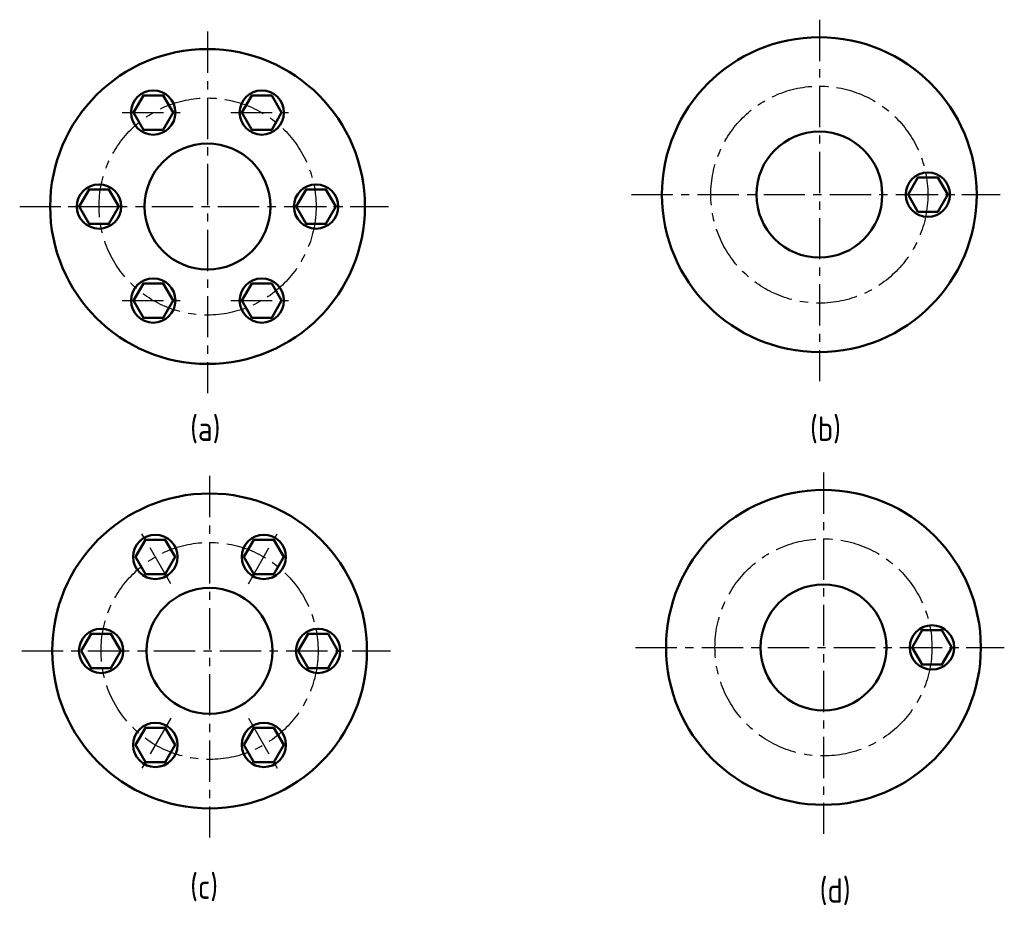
# Model space of a CAD drawing. Header units: millimetres. Extents: x 81 to 611, y 79 to 557.
import ezdxf

# ---------------------------------------------------------------- set-up
doc = ezdxf.new("R2010")
doc.units = ezdxf.units.MM
doc.header["$LTSCALE"] = 0.5
doc.linetypes.add('CENTER', pattern=[50.8, 31.75, -6.35, 6.35, -6.35])
doc.layers.add('尺寸层', color=221, linetype='Continuous')
doc.layers.add('点划线', color=7, linetype='CENTER')
doc.layers.add('粗实线', color=7, linetype='Continuous', lineweight=50)
doc.styles.add('工程字体（直）', font='gbenor.shx', dxfattribs={"bigfont": 'gbcbig.shx'})

msp = doc.modelspace()

# ---------------------------------------------------------------- linework, layer by layer
at = {"layer": '点划线', "ltscale": 1.4}
for p, q in [((511.26, 557.18), (511.26, 362.71)), ((182.03, 550.78), (182.03, 356.3)), ((136.17, 507.24), (168.87, 507.24)), ((194.55, 507.24), (227.26, 507.24)), ((410.18, 463.08), (608.57, 463.08)), ((552.98, 463.08), (585.69, 463.08)), ((80.95, 456.68), (279.34, 456.68)), ((106.97, 456.68), (139.68, 456.68)), ((223.75, 456.68), (256.45, 456.68)), ((136.17, 406.11), (168.87, 406.11)), ((194.55, 406.11), (227.26, 406.11)), ((513.48, 313.62), (513.48, 119.15)), ((183.13, 311.73), (183.13, 117.25)), ((162.27, 253.75), (145.92, 282.08)), ((203.99, 253.75), (220.35, 282.08)), ((82.05, 217.63), (280.44, 217.63)), ((412.4, 219.52), (610.79, 219.52)), ((555.2, 219.52), (587.9, 219.52)), ((162.27, 181.5), (145.92, 153.17)), ((203.99, 181.5), (220.35, 153.17))]:
    msp.add_line(p, q, dxfattribs=at)
for centre in [(511.26, 463.08), (182.03, 456.68), (183.13, 217.63), (513.48, 219.52)]:
    msp.add_circle(centre, 58.39, dxfattribs=at)
at = {"layer": '粗实线', "ltscale": 1.4}
for points in [[(142.16, 507.24), (147.5, 498), (158.17, 498), (163.51, 507.24), (158.17, 516.48), (147.5, 516.48)], [(200.55, 507.24), (205.89, 498), (216.56, 498), (221.9, 507.24), (216.56, 516.48), (205.89, 516.48)], [(558.97, 463.08), (564.31, 453.84), (574.98, 453.84), (580.32, 463.08), (574.98, 472.32), (564.31, 472.32)], [(112.97, 456.68), (118.31, 447.43), (128.98, 447.43), (134.32, 456.68), (128.98, 465.92), (118.31, 465.92)], [(229.74, 456.68), (235.08, 447.43), (245.75, 447.43), (251.09, 456.68), (245.75, 465.92), (235.08, 465.92)], [(142.16, 406.11), (147.5, 396.87), (158.17, 396.87), (163.51, 406.11), (158.17, 415.36), (147.5, 415.36)], [(200.55, 406.11), (205.89, 396.87), (216.56, 396.87), (221.9, 406.11), (216.56, 415.36), (205.89, 415.36)], [(159.28, 258.95), (164.61, 268.19), (159.28, 277.43), (148.6, 277.43), (143.27, 268.19), (148.6, 258.95)], [(206.99, 258.95), (217.66, 258.95), (223, 268.19), (217.66, 277.43), (206.99, 277.43), (201.65, 268.19)], [(561.19, 219.52), (566.53, 210.28), (577.2, 210.28), (582.54, 219.52), (577.2, 228.77), (566.53, 228.77)], [(135.42, 217.63), (130.08, 226.87), (119.41, 226.87), (114.07, 217.63), (119.41, 208.38), (130.08, 208.38)], [(230.85, 217.63), (236.18, 208.38), (246.86, 208.38), (252.19, 217.63), (246.86, 226.87), (236.18, 226.87)], [(159.28, 176.3), (148.6, 176.3), (143.27, 167.06), (148.6, 157.82), (159.28, 157.82), (164.61, 167.06)], [(206.99, 176.3), (201.65, 167.06), (206.99, 157.82), (217.66, 157.82), (223, 167.06), (217.66, 176.3)]]:
    msp.add_lwpolyline(points, close=True, dxfattribs=at)
for centre, radius in [((511.26, 463.08), 84.69), ((182.03, 456.68), 84.69), ((152.84, 507.24), 11.92), ((211.22, 507.24), 11.92), ((511.26, 463.08), 33.88), ((182.03, 456.68), 33.88), ((569.65, 463.08), 11.92), ((123.64, 456.68), 11.92), ((240.42, 456.68), 11.92), ((152.84, 406.11), 11.92), ((211.22, 406.11), 11.92), ((183.13, 217.63), 84.69), ((513.48, 219.52), 84.69), ((153.94, 268.19), 11.92), ((212.33, 268.19), 11.92), ((183.13, 217.63), 33.88), ((513.48, 219.52), 33.88), ((124.75, 217.63), 11.92), ((241.52, 217.63), 11.92), ((571.87, 219.52), 11.92), ((153.94, 167.06), 11.92), ((212.33, 167.06), 11.92)]:
    msp.add_circle(centre, radius, dxfattribs=at)

# ---------------------------------------------------------------- texts
at = {"layer": '尺寸层', "ltscale": 1.4, "style": '工程字体（直）'}
for s, p in [('(a)', (172.67, 330.59)), ('(b)', (506.23, 330.59)), ('(c)', (172.67, 84.23)), ('(d)', (511.41, 82.16))]:
    msp.add_text(s, height=13.2, dxfattribs=at).set_placement(p)

doc.saveas('drawing.dxf')
